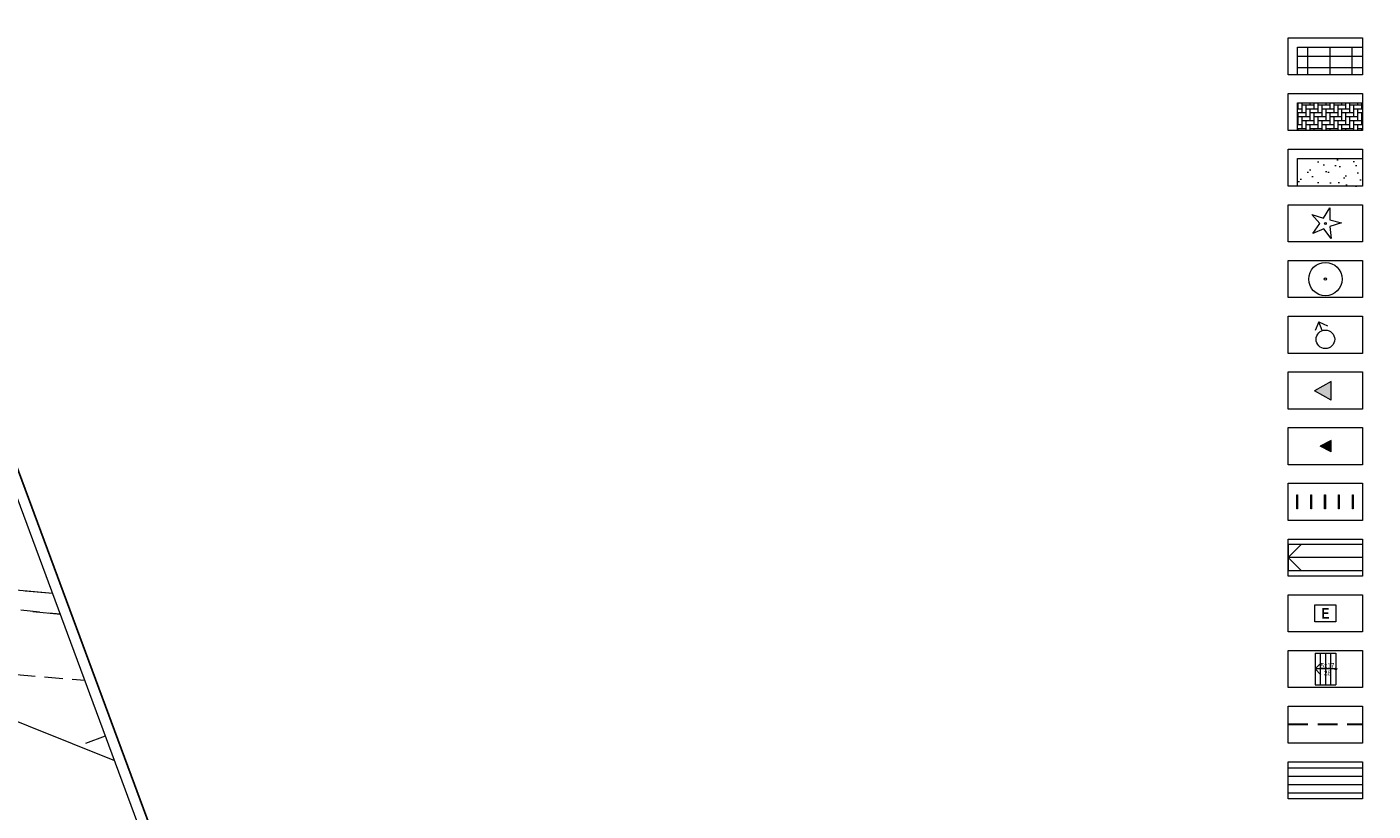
# Model space of a CAD drawing. Header units: millimetres. Extents: x -1155795 to 240352, y -422828 to 463730.
# Tile 63 of 66: x 91550 to 164074, y 20986 to 63224. Entities that reach past the tile are written whole.
import ezdxf
from ezdxf.xclip import XClip

# ---------------------------------------------------------------- set-up
doc = ezdxf.new("R2010")
doc.units = ezdxf.units.MM
doc.header["$MEASUREMENT"] = 0
doc.header["$XCLIPFRAME"] = 0
doc.linetypes.add('Dashed 1_500', pattern=[1000, 500, -500])
doc.linetypes.add('Hidden Line', pattern=[1587.5, 1058.333333, -529.166667])
for name, color, linetype in [('00 PZT MAPA', 7, 'Continuous'), ('Nowe_Interior - Furniture', 7, 'Continuous'), ('Nowe_Site & Landscape - General', 7, 'Continuous')]:
    doc.layers.add(name, color=color, linetype=linetype)
for name, color, linetype, lineweight in [('0_Nr_pióra__27', 7, 'Continuous', 25), ('Nowe_0_Nr_pióra__1', 7, 'Continuous', 13), ('Nowe_0_Nr_pióra__38', 30, 'Continuous', 13), ('Nowe_0_Nr_pióra__98', 154, 'Continuous', 13), ('Nowe_2D Drafting - General_Nr_pióra__1', 7, 'Continuous', 13), ('Nowe_Interior - Furniture _Nr_pióra__1', 7, 'Continuous', 13), ('Sycow_7_312-budynek ewidencyjny_Nr_pióra__7', 7, 'Continuous', 18), ('Sycow_7_chodnik (powierzchnia)_Nr_pióra__7', 7, 'Continuous', 18), ('Sycow_7_inna budowla (powierzchnia)-Atr17_Nr_pióra__7', 7, 'Continuous', 18), ('Sycow_7_plac (powierzchnia)_Nr_pióra__7', 7, 'Continuous', 18), ('Sycow_7_przewód kanalizacyjny (linia)_Nr_pióra__34', 34, 'Continuous', 18), ('Sycow_7_Warstwa 3_Nr_pióra__7', 7, 'Continuous', 18)]:
    doc.layers.add(name, color=color, linetype=linetype, lineweight=lineweight)
for name, color, linetype, lineweight, true_color in [('0_Nr_pióra__99', 7, 'Continuous', 0, 0xaad2ff), ('Nowe_0_Nr_pióra__100', 7, 'Continuous', 13, 0xffbf34), ('Nowe_0_Nr_pióra__118', 7, 'Continuous', 13, 0x573938), ('Nowe_0_Nr_pióra__58', 7, 'Continuous', 13, 0xdf0000), ('Nowe_0_Nr_pióra__78', 7, 'Continuous', 13, 0x00bb5e), ('Nowe_0_Nr_pióra__99', 7, 'Continuous', 0, 0xaad2ff), ('Nowe_2D Drafting - General_Nr_pióra__101', 7, 'Continuous', 13, 0x4c4c4c), ('Nowe_Site & Landscape - General_Nr_pióra__78', 7, 'Continuous', 13, 0x00bb5e)]:
    doc.layers.add(name, color=color, linetype=linetype, lineweight=lineweight, true_color=true_color)
doc.styles.add('STYL_AUTOMATYCZNY_12', font='Arial Narrow.ttf')
doc.styles.add('STYL_AUTOMATYCZNY_13', font='Arial Narrow Bold.ttf')

# ---------------------------------------------------------------- blocks, each defined once
blk = doc.blocks.new('Rysunek_1_7', base_point=(14567, -19307))
at = {"layer": 'Sycow_7_312-budynek ewidencyjny_Nr_pióra__7', "color": 7, "linetype": 'Continuous', "lineweight": 18}
blk.add_line((92938, 32709), (83573, 33524), dxfattribs=at)
at = {"layer": 'Sycow_7_chodnik (powierzchnia)_Nr_pióra__7', "color": 7, "linetype": 'Continuous', "lineweight": 18}
for p, q in [((92220, 31704), (91225, 31803)), ((93353, 31591), (92717, 31654)), ((90997, 28345), (91993, 28260)), ((92491, 28217), (93487, 28131)), ((93986, 28088), (94671, 28030))]:
    blk.add_line(p, q, dxfattribs=at)
at = {"layer": 'Sycow_7_inna budowla (powierzchnia)-Atr17_Nr_pióra__7', "color": 7, "linetype": 'Continuous', "lineweight": 18}
blk.add_line((94717, 24651), (95777, 25043), dxfattribs=at)
blk.add_line((94717, 24651), (95777, 25043), dxfattribs=at)
at = {"layer": 'Sycow_7_plac (powierzchnia)_Nr_pióra__7', "color": 7, "linetype": 'Continuous', "lineweight": 18}
for p, q in [((92938, 32709), (91456, 32838)), ((91872, 31738), (93353, 31591))]:
    blk.add_line(p, q, dxfattribs=at)
at = {"layer": 'Sycow_7_przewód kanalizacyjny (linia)_Nr_pióra__34', "color": 34, "linetype": 'Continuous', "lineweight": 18, "flags": 128}
blk.add_lwpolyline([(78087, 30255), (84667, 28352), (96270, 23711)], dxfattribs=at)
at = {"layer": 'Sycow_7_Warstwa 3_Nr_pióra__7', "color": 7, "linetype": 'Continuous', "lineweight": 18, "flags": 128}
blk.add_lwpolyline([(134317, -77445), (67579, 102799)], dxfattribs=at)
blk.add_lwpolyline([(27307, -64122), (35308, -85732), (124558, -52686), (67236, 102126), (-104410, 38571), (-55090, -94631)], close=True, dxfattribs=at)
blk = doc.blocks.new('Drzewo rzut 26_2')
at = {"layer": 'Nowe_Site & Landscape - General_Nr_pióra__78', "color": 112, "linetype": 'Continuous', "lineweight": 13, "true_color": 0x00bb5e}
for radius in [900, 60]:
    blk.add_circle((0, 0), radius, dxfattribs=at)
blk = doc.blocks.new('Entrance Symbol 22_4')
at = {"layer": 'Nowe_Interior - Furniture', "linetype": 'Continuous', "lineweight": 0, "true_color": 0x000000}
blk.add_hatch(color=178, dxfattribs=at).paths.add_polyline_path([(0, 0), (1000, 0), (500, 900)])
at = {"layer": 'Nowe_Interior - Furniture _Nr_pióra__1', "color": 7, "linetype": 'Continuous', "lineweight": 13}
for p, q in [((0, 0), (500, 900)), ((1000, 0), (500, 900)), ((0, 0), (1000, 0))]:
    blk.add_line(p, q, dxfattribs=at)
blk = doc.blocks.new('Entrance Symbol 22_5')
at = {"layer": 'Nowe_Interior - Furniture', "linetype": 'Continuous', "lineweight": 0, "true_color": 0x000000}
blk.add_hatch(color=178, dxfattribs=at).paths.add_polyline_path([(0, 0), (600, 0), (300, 600)])
at = {"layer": 'Nowe_Interior - Furniture _Nr_pióra__1', "color": 7, "linetype": 'Continuous', "lineweight": 13}
for p, q in [((0, 0), (300, 600)), ((0, 0), (600, 0)), ((600, 0), (300, 600))]:
    blk.add_line(p, q, dxfattribs=at)

msp = doc.modelspace()

# ---------------------------------------------------------------- hatches: boundary and pattern name
at = {"layer": 'Nowe_2D Drafting - General_Nr_pióra__1', "linetype": 'Continuous', "lineweight": 0, "true_color": 0x000000}
for points in [[(160005, 38016), (160005, 37266), (159965, 37266), (159965, 38016)], [(160755, 38016), (160755, 37266), (160715, 37266), (160715, 38016)], [(161505, 38016), (161505, 37266), (161465, 37266), (161465, 38016)], [(162255, 38016), (162255, 37266), (162215, 37266), (162215, 38016)], [(163005, 38016), (163005, 37266), (162965, 37266), (162965, 38016)]]:
    msp.add_hatch(color=178, dxfattribs=at).paths.add_polyline_path(points)
at = {"layer": 'Nowe_2D Drafting - General_Nr_pióra__101', "linetype": 'Continuous', "lineweight": 13, "true_color": 0x4c4c4c}
h = msp.add_hatch(dxfattribs=at)
h.set_pattern_fill('Grid_60x120', color=59, style=0, pattern_type=2)
h.set_pattern_definition([(0, (161755.2, 61641.1), (0, 600), []), (90, (161755.2, 61641.1), (-1200, 0), [])])
h.paths.add_polyline_path([(160005, 60641), (160005, 62141), (163505, 62141), (163505, 60641)])
h = msp.add_hatch(dxfattribs=at)
h.set_pattern_fill('Brick_Floor___Laid_Flat', color=59, style=0, pattern_type=2)
h.set_pattern_definition([(0, (161755.2, 58391.1), (0, 857.6), [643.2, -214.4]), (0, (162398.4, 58605.5), (0, 857.6), [643.2, -214.4]), (0, (162184, 58819.9), (0, 857.6), [643.2, -214.4]), (0, (161969.6, 59034.3), (0, 857.6), [643.2, -214.4]), (90, (162184, 58391.1), (-857.6, 0), [643.2, -214.4]), (90, (161969.6, 58605.5), (-857.6, 0), [643.2, -214.4]), (90, (161755.2, 58819.9), (-857.6, 0), [643.2, -214.4]), (90, (162398.4, 59034.3), (-857.6, 0), [643.2, -214.4])])
h.paths.add_polyline_path([(160005, 57641), (160005, 59141), (163505, 59141), (163505, 57641)])
h = msp.add_hatch(dxfattribs=at)
h.set_pattern_fill('Render', color=59, style=0, pattern_type=2)
h.set_pattern_definition([(45, (0, 1750), (-556.8466, 556.8466), [0, -525, 0, -787.5]), (110, (1750, 1750), (740.008, 269.341), [0, -385, 0, -665])])
h.paths.add_polyline_path([(160005, 54641), (160005, 56141), (163505, 56141), (163505, 54641)])

# ---------------------------------------------------------------- linework, layer by layer
at = {"layer": 'Nowe_0_Nr_pióra__1', "color": 7, "linetype": 'Continuous', "lineweight": 13}
for p, q in [((160945, 29491), (162065, 29491)), ((160945, 29491), (160945, 27791)), ((161225, 29491), (161225, 27791)), ((161505, 29491), (161505, 27791)), ((161785, 29491), (161785, 27791)), ((162065, 29491), (162065, 28691)), ((160945, 28641), (161263, 28959)), ((162015, 28641), (160945, 28641)), ((160945, 28641), (161263, 28323)), ((162065, 28591), (162065, 27791)), ((160945, 27791), (162065, 27791))]:
    msp.add_line(p, q, dxfattribs=at)
at = {"layer": 'Nowe_0_Nr_pióra__1', "color": 7, "linetype": 'Continuous', "lineweight": 13, "flags": 128}
for points in [[(159505, 62641), (163505, 62641), (163505, 60641), (159505, 60641)], [(159505, 59641), (163505, 59641), (163505, 57641), (159505, 57641)], [(159505, 56641), (163505, 56641), (163505, 54641), (159505, 54641)], [(159505, 53641), (163505, 53641), (163505, 51641), (159505, 51641)], [(159505, 50641), (163505, 50641), (163505, 48641), (159505, 48641)], [(159505, 47641), (163505, 47641), (163505, 45641), (159505, 45641)], [(159505, 44641), (163505, 44641), (163505, 42641), (159505, 42641)], [(159505, 41641), (163505, 41641), (163505, 39641), (159505, 39641)], [(159505, 38641), (163505, 38641), (163505, 36641), (159505, 36641)], [(159505, 35641), (163505, 35641), (163505, 33641), (159505, 33641)], [(159505, 32641), (163505, 32641), (163505, 30641), (159505, 30641)], [(159505, 29641), (163505, 29641), (163505, 27641), (159505, 27641)], [(159505, 26641), (163505, 26641), (163505, 24641), (159505, 24641)], [(159505, 23641), (163505, 23641), (163505, 21641), (159505, 21641)]]:
    msp.add_lwpolyline(points, close=True, dxfattribs=at)
at = {"layer": 'Nowe_0_Nr_pióra__1', "color": 7, "linetype": 'Continuous', "lineweight": 13}
for points in [[(159505, 34641), (160205, 35341)], [(163505, 35341), (159505, 35341), (159505, 33941), (163505, 33941)], [(163505, 34641), (159505, 34641)], [(159505, 34641), (160203, 33943)]]:
    msp.add_lwpolyline(points, dxfattribs=at)
msp.add_circle((162065, 28641), 50, dxfattribs=at)
at = {"layer": 'Nowe_0_Nr_pióra__100', "color": 40, "linetype": 'Hidden Line', "lineweight": 13, "true_color": 0xffbf34}
for p, q in [((159505, 25691), (163505, 25691)), ((159505, 25641), (163505, 25641))]:
    msp.add_line(p, q, dxfattribs=at)
at = {"layer": 'Nowe_0_Nr_pióra__118', "color": 39, "linetype": 'Continuous', "lineweight": 13, "true_color": 0x573938}
msp.add_line((159505, 22416), (163505, 22416), dxfattribs=at)
at = {"layer": 'Nowe_0_Nr_pióra__38', "color": 30, "linetype": 'Continuous', "lineweight": 13}
msp.add_line((159505, 21966), (163505, 21966), dxfattribs=at)
at = {"layer": 'Nowe_0_Nr_pióra__58', "color": 12, "linetype": 'Continuous', "lineweight": 13, "true_color": 0xdf0000}
msp.add_line((159505, 22866), (163505, 22866), dxfattribs=at)
at = {"layer": 'Nowe_0_Nr_pióra__78', "color": 112, "linetype": 'Continuous', "lineweight": 13, "true_color": 0x00bb5e}
msp.add_lwpolyline([(161402, 52922), (161741, 53481), (161739, 52827), (162375, 52677), (161753, 52477), (161808, 51825), (161425, 52355), (160822, 52102), (161208, 52630), (160780, 53126)], close=True, dxfattribs=at)
msp.add_circle((161505, 52641), 50.2, dxfattribs=at)
at = {"layer": 'Nowe_0_Nr_pióra__98', "color": 154, "linetype": 'Continuous', "lineweight": 13}
msp.add_line((159505, 23316), (163505, 23316), dxfattribs=at)
at = {"layer": 'Nowe_0_Nr_pióra__99', "color": 141, "linetype": 'Continuous', "lineweight": 0, "true_color": 0xaad2ff}
for points in [[(161332, 46866), (161158, 47335), (160950, 46881)], [(161158, 47335), (161613, 47126)]]:
    msp.add_lwpolyline(points, dxfattribs=at)
msp.add_circle((161505, 46397), 500, dxfattribs=at)
at = {"layer": 'Nowe_2D Drafting - General_Nr_pióra__1', "color": 7, "linetype": 'Continuous', "lineweight": 13, "flags": 128}
for points in [[(160005, 38016), (160005, 37266), (159965, 37266), (159965, 38016)], [(160755, 38016), (160755, 37266), (160715, 37266), (160715, 38016)], [(161505, 38016), (161505, 37266), (161465, 37266), (161465, 38016)], [(162255, 38016), (162255, 37266), (162215, 37266), (162215, 38016)], [(163005, 38016), (163005, 37266), (162965, 37266), (162965, 38016)]]:
    msp.add_lwpolyline(points, close=True, dxfattribs=at)
at = {"layer": 'Nowe_2D Drafting - General_Nr_pióra__101', "color": 59, "linetype": 'Continuous', "lineweight": 13, "true_color": 0x4c4c4c, "flags": 128}
for points in [[(160005, 60641), (160005, 62141), (163505, 62141), (163505, 60641)], [(160005, 57641), (160005, 59141), (163505, 59141), (163505, 57641)], [(160005, 54641), (160005, 56141), (163505, 56141), (163505, 54641)]]:
    msp.add_lwpolyline(points, close=True, dxfattribs=at)

# ---------------------------------------------------------------- block references
at = {"layer": '00 PZT MAPA', "color": 7, "linetype": 'Continuous', "lineweight": 15}
ref = msp.add_blockref('Rysunek_1_7', (14567, -19307), dxfattribs=at)
XClip(ref).set_block_clipping_path([(-38444.7789564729, -141413.2871562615), (134317.2398628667, -77444.9644498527), (67578.7707096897, 102798.5088210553), (-105183.2481096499, 38830.1861146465)])
at = {"layer": 'Nowe_Interior - Furniture', "color": 7, "linetype": 'Continuous', "lineweight": 13, "zscale": 1000, "rotation": 90}
for name, p in [('Entrance Symbol 22_4', (161817, 43122)), ('Entrance Symbol 22_5', (161817, 40341))]:
    msp.add_blockref(name, p, dxfattribs=at)
at = {"layer": 'Nowe_Site & Landscape - General', "color": 7, "linetype": 'Continuous', "lineweight": 13, "zscale": 1000, "rotation": 90}
msp.add_blockref('Drzewo rzut 26_2', (161505, 49641), dxfattribs=at)

# ---------------------------------------------------------------- texts
at = {"layer": 'Nowe_0_Nr_pióra__1', "color": 7, "linetype": 'Continuous', "lineweight": 13, "insert": (161618, 28957), "char_height": 250, "attachment_point": 2, "line_spacing_factor": 0.974506, "style": 'STYL_AUTOMATYCZNY_12'}
msp.add_mtext('\\A1;{\\pqc;\\fArial Narrow|b0|i0|c0|p0;\\W1.000000;5x17\\P\\pqc;\\fArial Narrow|b0|i0|c0|p0;\\W1.000000;28}', dxfattribs=at)

# ---------------------------------------------------------------- next in the draw order: linework, layer by layer
at = {"layer": '0_Nr_pióra__27', "color": 7, "linetype": 'Continuous', "lineweight": 25}
msp.add_lwpolyline([(-104959, 38920), (67575, 102803), (134314, -77440), (-38220, -141324)], close=True, dxfattribs=at)
at = {"layer": '0_Nr_pióra__99', "color": 141, "linetype": 'Dashed 1_500', "lineweight": 0, "true_color": 0xaad2ff}
for centre in [(88699, -12696), (-56052, -28118)]:
    msp.add_circle(centre, 150000, dxfattribs=at)

# ---------------------------------------------------------------- next in the draw order: wipeouts: each hides what was drawn before it
at = {"color": 7, "linetype": 'Continuous', "lineweight": 13, "ltscale": 658305.429636}
msp.add_wipeout([(160943, 32097), (162068, 32097), (162068, 31187), (160943, 31187)], dxfattribs=at).dxf.layer = 'Nowe_0_Nr_pióra__1'

# ---------------------------------------------------------------- next in the draw order: linework, layer by layer
at = {"layer": 'Nowe_0_Nr_pióra__1', "color": 7, "linetype": 'Continuous', "lineweight": 13, "flags": 128}
msp.add_lwpolyline([(160943, 32097), (162068, 32097), (162068, 31187), (160943, 31187)], close=True, dxfattribs=at)

# ---------------------------------------------------------------- next in the draw order: texts
at = {"layer": 'Nowe_0_Nr_pióra__1', "color": 7, "linetype": 'Continuous', "lineweight": 13, "insert": (161505, 31637), "char_height": 562.5, "attachment_point": 5, "style": 'STYL_AUTOMATYCZNY_13'}
msp.add_mtext('\\A1;{\\pqc;\\fArial Narrow|b1|i0|c0|p0;\\W1.000000;E}', dxfattribs=at)

doc.saveas('drawing.dxf')
